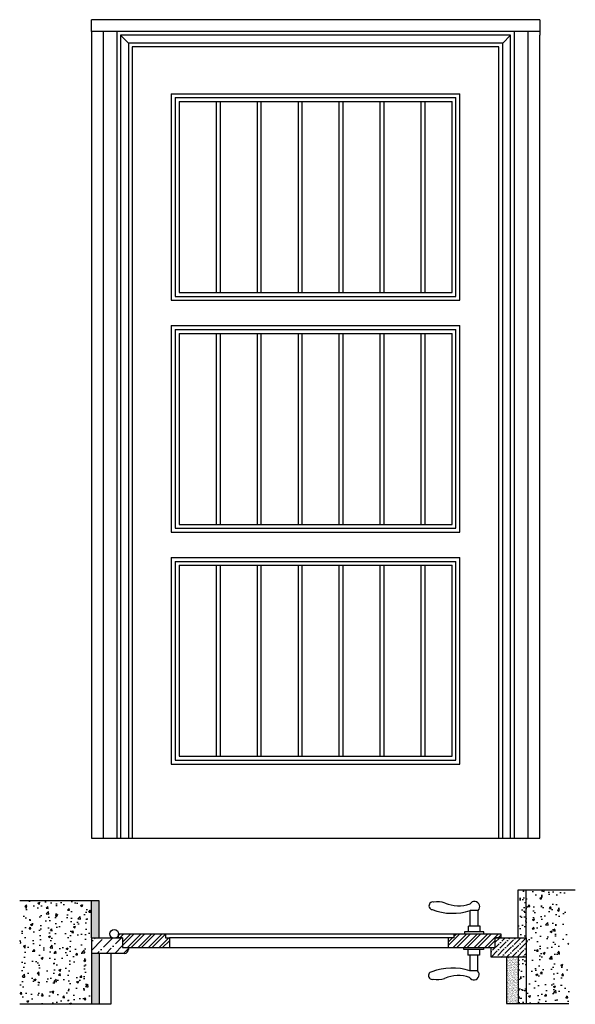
# Model space of a CAD drawing. Extents: x -0.06 to 1.37, y -0.3 to 2.22.
import ezdxf

# ---------------------------------------------------------------- set-up
doc = ezdxf.new("R2010")
doc.units = 0
doc.header["$LTSCALE"] = 0.003367
doc.header["$MEASUREMENT"] = 0
doc.layers.get('0').update_dxf_attribs({"linetype": 'CONTINUOUS'})
pattern_1 = [(50, (0, 0), (0.0546554, -0.0047817), [0.005715, -0.062865]), (355, (0, 0), (-0.0105728, 0.057317), [0.004572, -0.050292]), (100.451, (0.004555, -0.0004), (0.0440828, 0.052535), [0.004857, -0.053427]), (46.184, (0, 0.01524), (0.0813237, -0.0126127), [0.0085725, -0.0942975]), (96.6356, (0.00678, 0.01419), (0.0712213, 0.0742277), [0.0072855, -0.0801405]), (351.184, (0, 0.01524), (0.0712214, 0.0742275), [0.006858, -0.075438]), (21, (0.00762, 0.01143), (0.0454845, -0.0306797), [0.005715, -0.062865]), (326, (0.00762, 0.01143), (0.0185406, 0.0552564), [0.004572, -0.050292]), (71.4514, (0.01141, 0.008873), (0.064025, 0.0245769), [0.004857, -0.053427]), (37.5, (0, 0), (0.00092658, 0.0253665), [0, -0.0496824, 0, -0.051054, 0, -0.0504825]), (7.5, (0, 0), (0.0200459, 0.03005417), [0, -0.0291084, 0, -0.0485394, 0, -0.0192405]), (327.5, (-0.016993, 0), (0.04067718, -0.00171862), [0, -0.01905, 0, -0.059436, 0, -0.078867]), (317.5, (-0.024613, 0), (0.04443875, 0.00762795), [0, -0.024765, 0, -0.0394716, 0, -0.056007])]
pattern_2 = [(45, (0, 0), (-0.01347038, 0.01347038), []), (45, (0.00898, 0), (-0.01347038, 0.01347038), [])]
pattern_3 = [(37.5, (0, 0), (-0.000160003, 0.004894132), [0, -0.0038608, 0, -0.004318, 0, -0.0041275]), (7.5, (0, 0), (0.004495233, 0.00716825), [0, -0.0020828, 0, -0.0034798, 0, -0.0013335]), (327.5, (-0.003124, 0), (0.007909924, 1.4372e-05), [0, -0.00127, 0, -0.004572, 0, -0.005969]), (317.5, (-0.003124, 0), (0.007635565, 0.002229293), [0, -0.000635, 0, -0.0029972, 0, -0.003429])]

msp = doc.modelspace()

# ---------------------------------------------------------------- hatches: boundary and pattern name
h = msp.add_hatch()
h.set_pattern_fill('AR-SAND', color=256, scale=0.0005, style=0)
h.set_pattern_definition([(37.5, (0, 0), (-0.00080002, 0.02447066), [0, -0.019304, 0, -0.02159, 0, -0.0206375]), (7.5, (0, 0), (0.0224762, 0.03584126), [0, -0.010414, 0, -0.017399, 0, -0.0066675]), (327.5, (-0.01562, 0), (0.03954962, 7.186e-05), [0, -0.00635, 0, -0.02286, 0, -0.029845]), (317.5, (-0.01562, 0), (0.0381778, 0.0111465), [0, -0.003175, 0, -0.014986, 0, -0.017145])])
h.paths.add_polyline_path([(1.2413, -0.0095), (1.2213, -0.0095), (1.2213, -0.1329), (1.2413, -0.1329)])
h.paths.add_polyline_path([(1.2413, -0.1829), (1.2213, -0.1829), (1.2213, -0.3017), (1.2413, -0.3017)])
h = msp.add_hatch()
h.set_pattern_fill('AR-CONC', color=256, scale=0.0003, style=0)
h.set_pattern_definition(pattern_1)
h.paths.add_polyline_path([(1.3506, -0.0095), (1.2413, -0.0095), (1.2413, -0.1329), (1.2413, -0.1829), (1.2413, -0.3017), (1.3506, -0.3017)])
h = msp.add_hatch()
h.set_pattern_fill('AR-CONC', color=256, scale=0.0003, style=0)
h.set_pattern_definition(pattern_1)
h.paths.add_polyline_path([(0.1263, -0.1329), (0.1263, -0.0377), (-0.0575, -0.0377), (-0.0575, -0.3036), (0.1263, -0.3036), (0.1263, -0.1729)])
h = msp.add_hatch()
h.set_pattern_fill('AR-SAND', color=256, scale=0.0001, style=0)
h.set_pattern_definition(pattern_3)
h.paths.add_polyline_path([(0.1463, -0.0377), (0.1263, -0.0377), (0.1263, -0.1329), (0.1463, -0.1329)])
h.paths.add_polyline_path([(0.1463, -0.1729), (0.1263, -0.1729), (0.1263, -0.3036), (0.1463, -0.3036)])
h = msp.add_hatch()
h.set_pattern_fill('ANSI32', color=256, scale=0.002, style=0)
h.set_pattern_definition(pattern_2)
h.paths.add_polyline_path([(0.3263, -0.1329), (0.3163, -0.1329), (0.3163, -0.1229), (0.1963, -0.1229), (0.1963, -0.1329), (0.2063, -0.1329), (0.2063, -0.1579), (0.2213, -0.1579), (0.3263, -0.1579)])
h = msp.add_hatch()
h.set_pattern_fill('ANSI32', color=256, scale=0.002, style=0)
h.set_pattern_definition(pattern_2)
h.paths.add_polyline_path([(1.1613, -0.1329), (1.1763, -0.1329), (1.1763, -0.1229), (1.0563, -0.1229), (1.0563, -0.1329), (1.0413, -0.1329), (1.0413, -0.1579), (1.1613, -0.1579)])
h = msp.add_hatch()
h.set_pattern_fill('ANSI36', color=256, scale=0.005, style=0)
h.set_pattern_definition([(45, (0, 0), (0.008419, 0.0308696), [0.0396875, -0.0079375, 0, -0.0079375])])
h.paths.add_polyline_path([(0.2063, -0.1329), (0.1963, -0.1329), (0.1263, -0.1329), (0.1263, -0.1729), (0.2113, -0.1729, 0.414214), (0.2213, -0.1629), (0.2213, -0.1579), (0.2063, -0.1579)])
h = msp.add_hatch()
h.set_pattern_fill('ANSI36', color=256, scale=0.003, style=0)
h.set_pattern_definition([(45, (0, 0), (0.005051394, 0.01852178), [0.0238125, -0.0047625, 0, -0.0047625])])
h.paths.add_polyline_path([(1.2413, -0.1329), (1.1613, -0.1329), (1.1613, -0.1579), (1.1513, -0.1579), (1.1513, -0.1829), (1.2413, -0.1829)])
h = msp.add_hatch()
h.set_pattern_fill('AR-SAND', color=256, scale=0.0001, style=0)
h.set_pattern_definition(pattern_3)
h.paths.add_polyline_path([(1.2213, -0.1829), (1.1913, -0.1829), (1.1913, -0.3017), (1.2213, -0.3017)])

# ---------------------------------------------------------------- linework, layer by layer
for p, q in [((1.2763, 2.2229), (0.1263, 2.2229)), ((0.1263, 2.1929), (0.1263, 2.2229)), ((1.2763, 2.2229), (1.2763, 2.1829)), ((1.2763, 2.1929), (0.1263, 2.1929)), ((0.1263, 2.1929), (0.1263, 0.1229)), ((0.1563, 2.1929), (0.1563, 0.1229)), ((0.1913, 2.1929), (0.1913, 0.1229)), ((1.2013, 2.1829), (0.2013, 2.1829)), ((0.2013, 2.1829), (0.2213, 2.1629)), ((0.2013, 2.1829), (0.2013, 0.1229)), ((1.1813, 2.1629), (1.2013, 2.1829)), ((1.2013, 0.1229), (1.2013, 2.1829)), ((1.2113, 0.1229), (1.2113, 2.1929)), ((1.2463, 0.1229), (1.2463, 2.1929)), ((1.2763, 0.1229), (1.2763, 2.1829)), ((1.1813, 2.1629), (0.2213, 2.1629)), ((0.2213, 2.1629), (0.2213, 0.1229)), ((1.1713, 2.1529), (0.2313, 2.1529)), ((0.2313, 2.1529), (0.2313, 0.1229)), ((1.1713, 0.1229), (1.1713, 2.1529)), ((1.1813, 0.1229), (1.1813, 2.1629)), ((0.3313, 2.0329), (1.0713, 2.0329)), ((0.3313, 2.0329), (0.3313, 1.5029)), ((0.3413, 2.0229), (1.0613, 2.0229)), ((0.3413, 2.0229), (0.3413, 1.5129)), ((1.0613, 1.5129), (1.0613, 2.0229)), ((1.0713, 1.5029), (1.0713, 2.0329)), ((0.3513, 2.0129), (1.0513, 2.0129)), ((0.3513, 2.0129), (0.3513, 1.5229)), ((0.4463, 2.0129), (0.4463, 1.5229)), ((0.4563, 2.0129), (0.4563, 1.5229)), ((0.5513, 2.0129), (0.5513, 1.5229)), ((0.5513, 2.0129), (0.5513, 1.5229)), ((0.5613, 2.0129), (0.5613, 1.5229)), ((0.5613, 2.0129), (0.5613, 1.5229)), ((0.6563, 2.0129), (0.6563, 1.5229)), ((0.6563, 2.0129), (0.6563, 1.5229)), ((0.6563, 2.0129), (0.6563, 1.5229)), ((0.6663, 2.0129), (0.6663, 1.5229)), ((0.6663, 2.0129), (0.6663, 1.5229)), ((0.6663, 2.0129), (0.6663, 1.5229)), ((0.6663, 2.0129), (0.6663, 1.5229)), ((0.6663, 2.0129), (0.6663, 1.5229)), ((0.7613, 2.0129), (0.7613, 1.5229)), ((0.7613, 2.0129), (0.7613, 1.5229)), ((0.7613, 2.0129), (0.7613, 1.5229)), ((0.7713, 2.0129), (0.7713, 1.5229)), ((0.7713, 2.0129), (0.7713, 1.5229)), ((0.7713, 2.0129), (0.7713, 1.5229)), ((0.7713, 2.0129), (0.7713, 1.5229)), ((0.7713, 2.0129), (0.7713, 1.5229)), ((0.8663, 2.0129), (0.8663, 1.5229)), ((0.8663, 2.0129), (0.8663, 1.5229)), ((0.8663, 2.0129), (0.8663, 1.5229)), ((0.8763, 2.0129), (0.8763, 1.5229)), ((0.8763, 2.0129), (0.8763, 1.5229)), ((0.8763, 2.0129), (0.8763, 1.5229)), ((0.8763, 2.0129), (0.8763, 1.5229)), ((0.8763, 2.0129), (0.8763, 1.5229)), ((0.9713, 2.0129), (0.9713, 1.5229)), ((0.9813, 2.0129), (0.9813, 1.5229)), ((0.9813, 2.0129), (0.9813, 1.5229)), ((0.9813, 2.0129), (0.9813, 1.5229)), ((1.0513, 1.5229), (1.0513, 2.0129)), ((0.3513, 1.5229), (1.0513, 1.5229)), ((0.3313, 1.5029), (1.0713, 1.5029)), ((0.3413, 1.5129), (1.0613, 1.5129)), ((0.3313, 1.4379), (1.0713, 1.4379)), ((0.3313, 1.4379), (0.3313, 0.9079)), ((0.3413, 1.4279), (1.0613, 1.4279)), ((0.3413, 1.4279), (0.3413, 0.9179)), ((0.3513, 1.4179), (1.0513, 1.4179)), ((0.3513, 1.4179), (0.3513, 0.9279)), ((0.4463, 1.4179), (0.4463, 0.9279)), ((0.4563, 1.4179), (0.4563, 0.9279)), ((0.5513, 1.4179), (0.5513, 0.9279)), ((0.5513, 1.4179), (0.5513, 0.9279)), ((0.5613, 1.4179), (0.5613, 0.9279)), ((0.5613, 1.4179), (0.5613, 0.9279)), ((0.6563, 1.4179), (0.6563, 0.9279)), ((0.6563, 1.4179), (0.6563, 0.9279)), ((0.6563, 1.4179), (0.6563, 0.9279)), ((0.6663, 1.4179), (0.6663, 0.9279)), ((0.6663, 1.4179), (0.6663, 0.9279)), ((0.6663, 1.4179), (0.6663, 0.9279)), ((0.6663, 1.4179), (0.6663, 0.9279)), ((0.6663, 1.4179), (0.6663, 0.9279)), ((0.7613, 1.4179), (0.7613, 0.9279)), ((0.7613, 1.4179), (0.7613, 0.9279)), ((0.7613, 1.4179), (0.7613, 0.9279)), ((0.7713, 1.4179), (0.7713, 0.9279)), ((0.7713, 1.4179), (0.7713, 0.9279)), ((0.7713, 1.4179), (0.7713, 0.9279)), ((0.7713, 1.4179), (0.7713, 0.9279)), ((0.7713, 1.4179), (0.7713, 0.9279)), ((0.8663, 1.4179), (0.8663, 0.9279)), ((0.8663, 1.4179), (0.8663, 0.9279)), ((0.8663, 1.4179), (0.8663, 0.9279)), ((0.8763, 1.4179), (0.8763, 0.9279)), ((0.8763, 1.4179), (0.8763, 0.9279)), ((0.8763, 1.4179), (0.8763, 0.9279)), ((0.8763, 1.4179), (0.8763, 0.9279)), ((0.8763, 1.4179), (0.8763, 0.9279)), ((0.9713, 1.4179), (0.9713, 0.9279)), ((0.9813, 1.4179), (0.9813, 0.9279)), ((0.9813, 1.4179), (0.9813, 0.9279)), ((0.9813, 1.4179), (0.9813, 0.9279)), ((1.0513, 0.9279), (1.0513, 1.4179)), ((1.0613, 0.9179), (1.0613, 1.4279)), ((1.0713, 0.9079), (1.0713, 1.4379)), ((0.3413, 0.9179), (1.0613, 0.9179)), ((0.3513, 0.9279), (1.0513, 0.9279)), ((0.3313, 0.9079), (1.0713, 0.9079)), ((0.3313, 0.8429), (1.0713, 0.8429)), ((0.3313, 0.8429), (0.3313, 0.3129)), ((1.0713, 0.3129), (1.0713, 0.8429)), ((0.3413, 0.8329), (1.0613, 0.8329)), ((0.3413, 0.8329), (0.3413, 0.3229)), ((0.3513, 0.8229), (1.0513, 0.8229)), ((0.3513, 0.8229), (0.3513, 0.3329)), ((0.4463, 0.8229), (0.4463, 0.3329)), ((0.4563, 0.8229), (0.4563, 0.3329)), ((0.5513, 0.8229), (0.5513, 0.3329)), ((0.5513, 0.8229), (0.5513, 0.3329)), ((0.5613, 0.8229), (0.5613, 0.3329)), ((0.5613, 0.8229), (0.5613, 0.3329)), ((0.6563, 0.8229), (0.6563, 0.3329)), ((0.6563, 0.8229), (0.6563, 0.3329)), ((0.6563, 0.8229), (0.6563, 0.3329)), ((0.6663, 0.8229), (0.6663, 0.3329)), ((0.6663, 0.8229), (0.6663, 0.3329)), ((0.6663, 0.8229), (0.6663, 0.3329)), ((0.6663, 0.8229), (0.6663, 0.3329)), ((0.6663, 0.8229), (0.6663, 0.3329)), ((0.7613, 0.8229), (0.7613, 0.3329)), ((0.7613, 0.8229), (0.7613, 0.3329)), ((0.7613, 0.8229), (0.7613, 0.3329)), ((0.7713, 0.8229), (0.7713, 0.3329)), ((0.7713, 0.8229), (0.7713, 0.3329)), ((0.7713, 0.8229), (0.7713, 0.3329)), ((0.7713, 0.8229), (0.7713, 0.3329)), ((0.7713, 0.8229), (0.7713, 0.3329)), ((0.8663, 0.8229), (0.8663, 0.3329)), ((0.8663, 0.8229), (0.8663, 0.3329)), ((0.8663, 0.8229), (0.8663, 0.3329)), ((0.8763, 0.8229), (0.8763, 0.3329)), ((0.8763, 0.8229), (0.8763, 0.3329)), ((0.8763, 0.8229), (0.8763, 0.3329)), ((0.8763, 0.8229), (0.8763, 0.3329)), ((0.8763, 0.8229), (0.8763, 0.3329)), ((0.9713, 0.8229), (0.9713, 0.3329)), ((0.9813, 0.8229), (0.9813, 0.3329)), ((0.9813, 0.8229), (0.9813, 0.3329)), ((0.9813, 0.8229), (0.9813, 0.3329)), ((1.0513, 0.3329), (1.0513, 0.8229)), ((1.0613, 0.3229), (1.0613, 0.8329)), ((0.3513, 0.3329), (1.0513, 0.3329)), ((0.3313, 0.3129), (1.0713, 0.3129)), ((0.3413, 0.3229), (1.0613, 0.3229)), ((0.1263, 0.1229), (1.2763, 0.1229)), ((1.2213, -0.0095), (1.3675, -0.0095)), ((1.2213, -0.1329), (1.2213, -0.0095)), ((1.2413, -0.1329), (1.2413, -0.0095)), ((0.1463, -0.0377), (-0.0575, -0.0377)), ((0.1263, -0.1329), (0.1263, -0.0377)), ((0.1463, -0.1329), (0.1463, -0.0377)), ((1.0982, -0.1029), (1.0982, -0.0629)), ((1.1182, -0.0629), (1.0982, -0.0629)), ((1.1182, -0.1029), (1.1182, -0.0629)), ((0.1963, -0.1229), (0.3163, -0.1229)), ((0.1963, -0.1329), (0.1963, -0.1229)), ((0.3163, -0.1229), (1.0563, -0.1229)), ((0.3163, -0.1229), (0.3163, -0.1329)), ((1.0563, -0.1229), (1.1763, -0.1229)), ((1.0563, -0.1229), (1.0563, -0.1329)), ((1.0832, -0.1179), (1.0832, -0.1229)), ((1.1332, -0.1179), (1.0832, -0.1179)), ((1.0932, -0.1179), (1.0932, -0.1029)), ((1.1232, -0.1029), (1.0932, -0.1029)), ((1.1232, -0.1179), (1.1232, -0.1029)), ((1.1332, -0.1229), (1.1332, -0.1179)), ((1.1332, -0.1229), (1.1332, -0.1179)), ((1.1763, -0.1229), (1.1763, -0.1329)), ((0.1263, -0.1329), (0.2063, -0.1329)), ((0.1263, -0.1329), (0.1263, -0.1729)), ((0.2063, -0.1329), (0.1963, -0.1329)), ((0.2063, -0.1329), (0.2063, -0.1579)), ((0.3163, -0.1329), (0.3263, -0.1329)), ((1.0413, -0.1329), (0.3263, -0.1329)), ((0.3263, -0.1329), (0.3263, -0.1579)), ((1.0563, -0.1329), (1.0413, -0.1329)), ((1.0413, -0.1329), (1.0413, -0.1579)), ((1.0413, -0.1329), (1.0413, -0.1329)), ((1.1613, -0.1329), (1.2413, -0.1329)), ((1.1613, -0.1329), (1.1613, -0.1579)), ((1.1763, -0.1329), (1.1613, -0.1329)), ((1.2413, -0.1329), (1.2413, -0.1829)), ((0.2113, -0.1729), (0.1263, -0.1729)), ((0.1263, -0.1729), (0.1263, -0.3036)), ((0.1463, -0.1729), (0.1463, -0.3036)), ((0.1763, -0.1729), (0.1763, -0.3036)), ((0.2063, -0.1579), (0.2213, -0.1579)), ((0.2213, -0.1579), (0.3263, -0.1579)), ((0.2213, -0.1579), (0.2213, -0.1629)), ((0.3263, -0.1579), (1.1613, -0.1579)), ((1.082, -0.1629), (1.082, -0.1579)), ((1.132, -0.1629), (1.082, -0.1629)), ((1.092, -0.1629), (1.092, -0.1779)), ((1.122, -0.1629), (1.122, -0.1779)), ((1.132, -0.1579), (1.132, -0.1629)), ((1.132, -0.1579), (1.132, -0.1629)), ((1.1513, -0.1829), (1.1513, -0.1579)), ((1.122, -0.1779), (1.092, -0.1779)), ((1.097, -0.1779), (1.097, -0.2179)), ((1.117, -0.1779), (1.117, -0.2179)), ((1.2413, -0.1829), (1.1513, -0.1829)), ((1.117, -0.2179), (1.097, -0.2179)), ((1.1913, -0.3017), (1.3506, -0.3017)), ((0.1763, -0.3036), (-0.0575, -0.3036))]:
    msp.add_line(p, q)
for points in [[(1.1913, -0.1829), (1.1913, -0.3017)], [(1.2213, -0.1829), (1.2213, -0.3017)], [(1.2413, -0.1829), (1.2413, -0.3017)]]:
    msp.add_lwpolyline(points)
msp.add_circle((0.1849, -0.1229), 0.0114)
for centre, radius, start, end in [((1.002, -0.0509), 0.00984, 77.2714, 262.0652), ((1.0136, -0.1088), 0.0681, 72.9414, 97.9325), ((1.0687, 0.0415), 0.0922, 247.5548, 288.2535), ((1.1089, -0.0532), 0.0134, 313.8478, 147.4537), ((1.0525, 0.075), 0.1452, 249.08, 288.3346), ((0.2113, -0.1629), 0.01, 270, 0), ((1.0008, -0.2298), 0.00984, 97.9348, 282.7286), ((1.0513, -0.3557), 0.1452, 71.6654, 110.92), ((1.1077, -0.2275), 0.0134, 212.5463, 46.1522), ((1.0124, -0.1719), 0.0681, 262.0675, 287.0586), ((1.0676, -0.3222), 0.0922, 71.7465, 112.4452)]:
    msp.add_arc(centre, radius, start, end)

doc.saveas('drawing.dxf')
